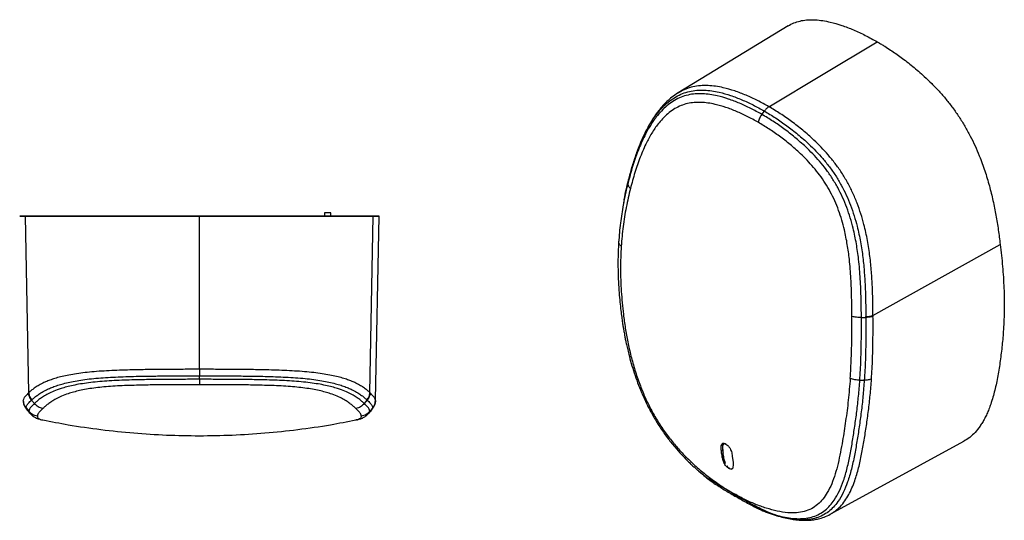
# Model space of a CAD drawing. Header units: millimetres. Extents: x 52 to 179, y 105 to 265.
# Tile 4 of 4: x 52 to 179, y 200 to 265. Entities that reach past the tile are written whole.
import ezdxf

# ---------------------------------------------------------------- set-up
doc = ezdxf.new("R2010")
doc.units = ezdxf.units.MM

msp = doc.modelspace()

# ---------------------------------------------------------------- linework, layer by layer
at = {"color": 7, "linetype": 'Continuous', "lineweight": 25}
for p, q in [((150.8703, 263.8064), (136.6644, 255.154)), ((130.197, 243.5436), (130.2535, 243.8577)), ((130.275, 243.9428), (130.2536, 243.8577)), ((130.2536, 243.8577), (130.269, 243.8884)), ((130.2672, 243.9168), (130.2608, 243.8911)), ((130.3138, 244.0204), (130.2904, 243.9736)), ((129.5903, 240.7801), (129.5756, 240.6853)), ((129.5982, 240.7742), (129.5837, 240.6847)), ((129.653, 241.117), (129.5895, 240.7751)), ((51.8714, 239.237), (51.6281, 239.2324)), ((52.6057, 239.237), (52.3685, 239.2324)), ((52.8014, 216.4294), (52.3685, 239.2324)), ((67.632, 239.237), (67.832, 239.237)), ((67.885, 239.237), (67.832, 239.237)), ((74.8322, 239.237), (74.8321, 239.2324)), ((90.999, 239.6489), (90.999, 239.237)), ((91.799, 239.6489), (90.999, 239.6489)), ((91.799, 239.237), (91.799, 239.6489)), ((96.8627, 216.4294), (97.2956, 239.2324)), ((97.0583, 239.237), (97.2961, 239.2324)), ((97.5777, 215.4539), (98.0342, 239.2321)), ((98.0347, 239.2324), (97.7924, 239.237)), ((129.0489, 236.6019), (128.9922, 236.0239)), ((161.8327, 226.3993), (178.2629, 235.5844)), ((161.8334, 226.3018), (161.8327, 226.3993)), ((160.3327, 226.1468), (160.9077, 226.1614)), ((160.9077, 226.1614), (160.9071, 226.2593)), ((160.1339, 218.0462), (160.7093, 218.0436)), ((52.8014, 216.4294), (52.7859, 216.4148)), ((96.8782, 216.4149), (96.8627, 216.4294)), ((53.5231, 215.0295), (53.1562, 215.4762)), ((53.1719, 215.4909), (53.1563, 215.4763)), ((96.1412, 215.0297), (96.5078, 215.4762)), ((96.5078, 215.4762), (96.4922, 215.4909)), ((97.5775, 215.4447), (97.5748, 215.454)), ((52.4463, 214.4859), (52.8116, 214.0371)), ((52.5143, 214.2994), (52.5204, 214.2888)), ((52.8921, 213.8396), (52.9656, 213.7765)), ((96.6986, 213.7766), (96.772, 213.8397)), ((96.8525, 214.0372), (97.2177, 214.4858)), ((97.1443, 214.2947), (97.1386, 214.29)), ((97.1434, 214.2885), (97.1495, 214.2992)), ((54.5228, 212.9323), (54.6354, 212.9145)), ((95.1413, 212.9323), (95.0287, 212.9145)), ((142.4031, 209.8601), (142.3064, 209.7919)), ((142.4761, 209.9117), (142.4111, 209.684)), ((142.6656, 209.8718), (142.5491, 209.8046)), ((156.3024, 200.7327), (173.5661, 210.1647)), ((142.2411, 209.5638), (142.3064, 209.7919)), ((142.4111, 209.684), (142.2411, 209.5638)), ((142.3015, 208.502), (142.4713, 208.6246)), ((143.5808, 208.6638), (143.6651, 208.2587)), ((142.3338, 208.3036), (142.301, 208.5022)), ((142.5035, 208.4266), (142.3338, 208.3036)), ((142.3715, 208.1084), (142.3338, 208.3036)), ((142.4968, 208.1995), (142.3715, 208.1084)), ((142.4196, 207.8976), (142.3715, 208.1084)), ((142.5892, 208.0215), (142.4196, 207.8976)), ((142.6015, 207.7806), (142.4769, 207.6891)), ((142.5501, 207.4761), (142.4769, 207.6891)), ((142.5412, 208.2318), (142.5035, 208.4266)), ((142.7193, 207.6009), (142.5501, 207.4761)), ((142.7725, 207.3485), (142.6487, 207.2566)), ((143.6649, 208.2588), (143.7456, 207.6683)), ((143.7456, 207.6683), (143.7623, 207.479)), ((142.9515, 206.8495), (142.949, 206.852)), ((143.0743, 206.9411), (142.9516, 206.8497)), ((143.2149, 206.6461), (142.9516, 206.8497)), ((143.2149, 206.6461), (143.3376, 206.7374)), ((143.463, 206.5544), (143.2149, 206.6461)), ((143.463, 206.5544), (143.5858, 206.6458)), ((143.7772, 207.1152), (143.7479, 206.7858)), ((140.7679, 205.1238), (141.2992, 204.7385)), ((143.298, 203.6735), (141.0612, 205.0446)), ((143.3141, 203.664), (143.298, 203.6735)), ((143.3198, 203.6606), (143.3141, 203.664)), ((143.7548, 203.4074), (143.3198, 203.6606)), ((147.6569, 201.1575), (149.2034, 200.6438)), ((149.4233, 200.5439), (147.6569, 201.1575)), ((149.2034, 200.6438), (149.0846, 200.7085)), ((149.5205, 200.5163), (149.2035, 200.6439)), ((149.5215, 200.5158), (149.4233, 200.5439)), ((149.4526, 200.5431), (149.4233, 200.5439)), ((149.4233, 200.5439), (149.4843, 200.5345)), ((149.4493, 200.5375), (149.4793, 200.5255)), ((149.4805, 200.5245), (149.588, 200.4935))]:
    msp.add_line(p, q, dxfattribs=at)
at = {"color": 7, "linetype": 'Continuous', "lineweight": 25, "flags": 128}
for points in [[(148.3944, 253.3711), (155.3866, 257.5626), (162.3788, 261.7541)], [(147.4806, 252.3772), (147.6414, 252.594), (147.8021, 252.8108)], [(74.8319, 219.4556), (74.832, 229.344), (74.8321, 239.2324)], [(74.8318, 218.1634), (74.8319, 218.3907), (74.832, 218.618)]]:
    msp.add_lwpolyline(points, dxfattribs=at)
at = {"color": 7, "linetype": 'Continuous', "lineweight": 25}
for points, knots in [([(150.8766, 263.796), (150.9353, 263.836), (151.2227, 264.0321), (151.8019, 264.2728), (152.6107, 264.5064), (153.4772, 264.6125), (154.39, 264.6062), (155.3381, 264.5005), (156.4709, 264.2765), (157.7932, 263.8942), (159.308, 263.3144), (160.8397, 262.6102), (161.8665, 262.039), (162.3788, 261.7541)], [0, 0, 0, 0, 0.02083845, 0.10206623, 0.1827431, 0.26339408, 0.34483154, 0.42685562, 0.50857374, 0.63088321, 0.75356968, 0.87705671, 1, 1, 1, 1]), ([(162.3788, 261.754), (162.3965, 261.744), (162.4279, 261.726), (162.4842, 261.6929), (162.567, 261.6449), (162.7151, 261.5578), (162.9796, 261.3996), (163.453, 261.1095), (164.299, 260.5656), (165.5105, 259.7233), (166.9645, 258.5993), (168.2867, 257.4553), (169.4196, 256.3714), (170.3676, 255.3824), (171.2806, 254.3351), (172.146, 253.2279), (172.9589, 252.0626), (173.7127, 250.8471), (174.4011, 249.5958), (175.0203, 248.3218), (175.6659, 246.8158), (176.2966, 245.084), (176.8762, 243.1464), (177.3429, 241.2319), (177.7185, 239.3362), (178.0242, 237.4519), (178.1831, 236.2086), (178.2629, 235.5844)], [0, 0, 0, 0, 0.00217818, 0.00388984, 0.00694712, 0.01240876, 0.0221692, 0.03962494, 0.07089285, 0.12680807, 0.18993332, 0.25286461, 0.29491065, 0.3371141, 0.37901568, 0.42051262, 0.46202292, 0.50381666, 0.54536387, 0.58663123, 0.62800045, 0.69030183, 0.75203899, 0.81356899, 0.87528677, 0.93739468, 1, 1, 1, 1]), ([(148.3944, 253.371), (147.9041, 253.6437), (146.9233, 254.1892), (145.4482, 254.8664), (143.9685, 255.4298), (142.6524, 255.8035), (141.5027, 256.0203), (140.5165, 256.1177), (139.5344, 256.1064), (138.5701, 255.9647), (137.6504, 255.6663), (137.0112, 255.3843), (136.6982, 255.1673), (136.6552, 255.1375)], [0, 0, 0, 0, 0.11935579, 0.23879414, 0.35914732, 0.4811667, 0.56314346, 0.64585913, 0.73035211, 0.81634772, 0.90173356, 0.98652371, 1, 1, 1, 1]), ([(147.4807, 252.3772), (147.0022, 252.6437), (146.0453, 253.1766), (144.6062, 253.8369), (143.1648, 254.3867), (141.8849, 254.751), (140.7693, 254.9625), (139.8156, 255.0566), (138.8675, 255.0469), (137.9381, 254.9063), (137.0437, 254.6249), (136.1949, 254.2074), (135.4017, 253.6638), (134.6704, 253.0095), (133.8932, 252.1432), (133.1027, 251.0278), (132.2493, 249.5019), (131.4657, 247.7024), (130.7576, 245.6538), (130.3835, 244.2456), (130.1971, 243.5436)], [0, 0, 0, 0, 0.0614794, 0.12294273, 0.18481673, 0.24736754, 0.28919718, 0.33132645, 0.37414715, 0.41748364, 0.46059666, 0.50365118, 0.54693308, 0.58958748, 0.63174927, 0.6945954, 0.75696438, 0.83869374, 0.91958169, 1, 1, 1, 1]), ([(130.275, 243.9428), (130.4148, 244.4734), (130.6953, 245.5381), (131.1966, 247.1039), (131.7753, 248.6361), (132.4499, 250.1124), (133.2338, 251.4995), (134.0385, 252.6189), (134.8298, 253.4879), (135.573, 254.1411), (136.375, 254.6805), (137.2292, 255.0936), (138.1312, 255.3733), (139.0705, 255.5132), (140.03, 255.5234), (140.9959, 255.4284), (142.1268, 255.2154), (143.4245, 254.8472), (144.8863, 254.2908), (146.3457, 253.6209), (147.3166, 253.0809), (147.8021, 252.8108)], [0, 0, 0, 0, 0.05998946, 0.1203763, 0.18129439, 0.24307763, 0.30546535, 0.36813861, 0.41045628, 0.45342153, 0.49632926, 0.53906601, 0.58205806, 0.62542921, 0.66822121, 0.71037595, 0.75229566, 0.81492585, 0.87685776, 0.93842604, 1, 1, 1, 1]), ([(136.6624, 255.1527), (136.3872, 254.9707), (135.8717, 254.6298), (135.2362, 254.0683), (134.743, 253.566), (134.3258, 253.0858), (133.9177, 252.5663), (133.512, 251.987), (133.1819, 251.4611), (132.9545, 251.0715), (132.7829, 250.7641), (132.59, 250.4025), (132.3468, 249.9181), (132.0256, 249.2276), (131.6346, 248.2962), (131.1895, 247.0875), (130.7257, 245.6432), (130.4464, 244.5884), (130.2976, 244.0263)], [0, 0, 0, 0, 0.07891333, 0.14783555, 0.20461767, 0.24861784, 0.29809142, 0.35989952, 0.41301108, 0.44041354, 0.4625843, 0.49305698, 0.53443561, 0.58646498, 0.66603743, 0.76159206, 0.87296535, 1, 1, 1, 1]), ([(146.9902, 251.362), (146.5257, 251.6207), (145.5974, 252.1376), (144.2031, 252.7773), (142.811, 253.3079), (141.5803, 253.6574), (140.5144, 253.8583), (139.6121, 253.9457), (138.7238, 253.9341), (137.8599, 253.7993), (137.0313, 253.5333), (136.2445, 253.1403), (135.5062, 252.628), (134.8219, 252.0098), (134.0879, 251.1855), (133.3347, 250.1169), (132.5135, 248.6435), (131.7519, 246.891), (131.0572, 244.8802), (130.6885, 243.4928), (130.5038, 242.7978)], [0, 0, 0, 0, 0.06245989, 0.12483604, 0.18740868, 0.25031678, 0.29209014, 0.33381199, 0.37572954, 0.41767545, 0.45927012, 0.50091328, 0.54286905, 0.58450907, 0.6259701, 0.68837681, 0.75095553, 0.83386584, 0.91678189, 1, 1, 1, 1]), ([(148.3944, 253.371), (148.2889, 253.2984), (148.0779, 253.153), (147.894, 252.9249), (147.8021, 252.8108)], [0, 0, 0, 0, 0.4999222, 1, 1, 1, 1]), ([(161.8327, 226.3993), (161.8268, 227.0117), (161.8151, 228.2428), (161.7571, 230.1297), (161.6435, 232.0661), (161.4481, 234.056), (161.1407, 236.0918), (160.7423, 237.9277), (160.2798, 239.5443), (159.7931, 240.9314), (159.2135, 242.2931), (158.5443, 243.61), (157.7869, 244.8696), (156.9521, 246.0519), (156.0638, 247.1424), (155.146, 248.1442), (154.0534, 249.2218), (152.7789, 250.3437), (151.3255, 251.4736), (149.8637, 252.4918), (148.8841, 253.078), (148.3944, 253.371)], [0, 0, 0, 0, 0.05885571, 0.11830735, 0.17851767, 0.23986131, 0.30210406, 0.36497459, 0.40763232, 0.45110142, 0.49465158, 0.53808548, 0.58182451, 0.62587591, 0.66915767, 0.71152895, 0.75352168, 0.81602631, 0.87767743, 0.93885988, 1, 1, 1, 1]), ([(147.4807, 252.3772), (147.3741, 252.2159), (147.1609, 251.8933), (147.0472, 251.5393), (146.9903, 251.3622)], [0, 0, 0, 0, 0.49980463, 1, 1, 1, 1]), ([(160.3324, 226.1468), (160.3252, 226.9606), (160.3109, 228.593), (160.2131, 231.1068), (160.0171, 233.4719), (159.7046, 235.6708), (159.3377, 237.4545), (158.9109, 239.0158), (158.4608, 240.3521), (157.9203, 241.6656), (157.2897, 242.9371), (156.5738, 244.1481), (155.7812, 245.2828), (154.9315, 246.3303), (154.0487, 247.2965), (152.9917, 248.3391), (151.7545, 249.4279), (150.3397, 250.5269), (148.9146, 251.5201), (147.9587, 252.0915), (147.4807, 252.3772)], [0, 0, 0, 0, 0.08041849, 0.16130658, 0.24303604, 0.30540506, 0.36825119, 0.41041296, 0.45306735, 0.49634919, 0.53940362, 0.58251656, 0.62585299, 0.66867354, 0.71080274, 0.75263236, 0.81518316, 0.87705715, 0.93852052, 1, 1, 1, 1]), ([(147.8021, 252.8108), (148.287, 252.5207), (149.2566, 251.9404), (150.7024, 250.9332), (152.1372, 249.8174), (153.3921, 248.7121), (154.4639, 247.6535), (155.3592, 246.6741), (156.2205, 245.6127), (157.0251, 244.4661), (157.7521, 243.246), (158.3932, 241.9697), (158.948, 240.6471), (159.414, 239.2958), (159.858, 237.7137), (160.2414, 235.9084), (160.5375, 233.8978), (160.726, 231.9233), (160.8354, 229.9938), (160.8908, 228.1066), (160.9016, 226.8737), (160.9071, 226.2593)], [0, 0, 0, 0, 0.06157399, 0.12314227, 0.18507414, 0.24770431, 0.28962401, 0.33177873, 0.37457066, 0.41794182, 0.46093387, 0.50367063, 0.54657834, 0.58954359, 0.63186129, 0.69453456, 0.75692228, 0.81870556, 0.87962366, 0.94001052, 1, 1, 1, 1]), ([(159.104, 226.2874), (159.0985, 227.0921), (159.0876, 228.6987), (159.0009, 231.1605), (158.8225, 233.4557), (158.5364, 235.5684), (158.2005, 237.2657), (157.8105, 238.7389), (157.4009, 239.9886), (156.9091, 241.2111), (156.3345, 242.3899), (155.6799, 243.5122), (154.9495, 244.5674), (154.1573, 245.549), (153.3245, 246.4634), (152.3164, 247.4598), (151.1278, 248.5068), (149.7622, 249.5683), (148.3816, 250.5305), (147.4542, 251.0848), (146.9903, 251.3622)], [0, 0, 0, 0, 0.08321769, 0.16613344, 0.24904358, 0.31162227, 0.37402905, 0.41549019, 0.45713036, 0.49908633, 0.5407297, 0.5823246, 0.62427072, 0.66618841, 0.70791031, 0.74968368, 0.81259172, 0.87516425, 0.93754026, 1, 1, 1, 1]), ([(130.197, 243.5436), (129.9942, 242.7363), (129.7649, 241.8238), (129.6154, 240.8827), (129.5982, 240.7742)], [0, 0, 0, 0, 0.88468519, 1, 1, 1, 1]), ([(130.2593, 243.869), (130.1262, 243.3219), (129.9106, 242.4347), (129.7243, 241.4812), (129.6529, 241.1158)], [0, 0, 0, 0, 0.61672032, 1, 1, 1, 1]), ([(129.6943, 241.3218), (129.6988, 241.3501), (129.8373, 242.2124), (130.0489, 243.0488), (130.2536, 243.8577)], [0, 0, 0, 0, 0.03279998, 1, 1, 1, 1]), ([(130.5037, 242.798), (130.3997, 242.9272), (130.196, 243.1804), (130.1967, 243.4242), (130.197, 243.5436)], [0, 0, 0, 0, 0.51058817, 1, 1, 1, 1]), ([(130.5037, 242.798), (130.3139, 241.993), (129.9343, 240.3827), (129.5275, 237.9082), (129.3828, 236.2128), (129.3104, 235.3648)], [0, 0, 0, 0, 0.33313091, 0.66643201, 1, 1, 1, 1]), ([(129.5756, 240.6853), (129.4434, 239.9117), (129.1734, 238.3316), (129.0456, 236.7027), (128.9804, 235.8713)], [0, 0, 0, 0, 0.48956647, 1, 1, 1, 1]), ([(51.6456, 239.2324), (51.652, 239.2324), (51.6665, 239.2324), (51.9174, 239.2324), (52.2179, 239.2324), (52.3685, 239.2324)], [0, 0, 0, 0, 0.28531346, 0.6417696, 1, 1, 1, 1]), ([(51.874, 239.237), (51.906, 239.237), (51.9638, 239.237), (52.2506, 239.237), (52.4575, 239.237), (52.6043, 239.237), (52.6047, 239.237)], [0, 0, 0, 0, 0.38223445, 0.68972143, 0.99923891, 1, 1, 1, 1]), ([(52.6057, 239.2369), (52.4551, 239.2369), (52.1548, 239.2369), (51.9057, 239.2369), (51.8921, 239.2369), (51.8861, 239.2369)], [0, 0, 0, 0, 0.359520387, 0.716950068, 1, 1, 1, 1]), ([(52.3685, 239.2324), (52.4813, 239.2324), (52.706, 239.2324), (53.1383, 239.2324), (53.6696, 239.2324), (54.256, 239.2324), (54.8715, 239.2324), (55.4789, 239.2324), (56.1717, 239.2324), (56.9543, 239.2324), (57.8299, 239.2324), (58.8035, 239.2324), (59.8695, 239.2324), (61.0191, 239.2324), (62.243, 239.2324), (63.5342, 239.2324), (64.875, 239.2324), (66.477, 239.2324), (68.347, 239.2324), (70.4894, 239.2324), (72.6554, 239.2324), (74.1076, 239.2324), (74.8321, 239.2324)], [0, 0, 0, 0, 0.06260454, 0.12471167, 0.18642867, 0.24795791, 0.28906316, 0.33043447, 0.3720208, 0.41338949, 0.45465634, 0.49620306, 0.53799627, 0.57950603, 0.62100247, 0.66290357, 0.70510649, 0.74715199, 0.8100825, 0.87320699, 0.93674338, 1, 1, 1, 1]), ([(74.8323, 239.237), (74.113, 239.237), (72.6715, 239.237), (70.5218, 239.237), (68.3971, 239.237), (66.544, 239.237), (64.9582, 239.237), (63.6334, 239.237), (62.3594, 239.237), (61.1535, 239.237), (60.0215, 239.237), (58.9718, 239.237), (58.0126, 239.237), (57.1492, 239.237), (56.3768, 239.237), (55.6923, 239.237), (55.0913, 239.237), (54.4816, 239.237), (53.8997, 239.237), (53.372, 239.237), (52.9418, 239.237), (52.7181, 239.237), (52.6057, 239.237)], [0, 0, 0, 0, 0.06343076, 0.1271223, 0.19036251, 0.25334611, 0.29537303, 0.33750159, 0.37924844, 0.42053119, 0.46180287, 0.50337274, 0.54470076, 0.58579843, 0.62703319, 0.66854086, 0.70988199, 0.75100827, 0.81265133, 0.87458629, 0.9370002, 1, 1, 1, 1]), ([(74.8321, 239.2324), (74.8571, 239.2324), (74.9016, 239.2324), (74.9812, 239.2324), (75.0983, 239.2324), (75.3076, 239.2324), (75.6818, 239.2324), (76.3512, 239.2324), (77.5476, 239.2324), (79.261, 239.2324), (81.3172, 239.2324), (83.1872, 239.2324), (84.7892, 239.2324), (86.1299, 239.2324), (87.4211, 239.2324), (88.645, 239.2324), (89.7946, 239.2324), (90.8606, 239.2324), (91.8342, 239.2324), (92.7098, 239.2324), (93.4924, 239.2324), (94.1851, 239.2324), (94.7926, 239.2324), (95.408, 239.2324), (95.9945, 239.2324), (96.5257, 239.2324), (96.9581, 239.2324), (97.1828, 239.2324), (97.2956, 239.2324)], [0, 0, 0, 0, 0.00217812, 0.00388974, 0.00694694, 0.01240844, 0.02216862, 0.03962391, 0.07089102, 0.12680479, 0.1899284, 0.25285807, 0.29490302, 0.33710538, 0.37900587, 0.42050174, 0.46201096, 0.50380362, 0.54534976, 0.58661605, 0.62798419, 0.66956997, 0.71094071, 0.75204541, 0.81357382, 0.87529, 0.9373963, 1, 1, 1, 1]), ([(97.0583, 239.237), (96.9469, 239.237), (96.7239, 239.237), (96.2942, 239.237), (95.7622, 239.237), (95.1725, 239.237), (94.5524, 239.237), (93.9432, 239.237), (93.2493, 239.237), (92.4645, 239.237), (91.5854, 239.237), (90.611, 239.237), (89.5473, 239.237), (88.4001, 239.237), (87.181, 239.237), (85.9036, 239.237), (84.5849, 239.237), (82.9299, 239.237), (80.9244, 239.237), (78.6632, 239.237), (76.8687, 239.237), (75.7284, 239.237), (75.2264, 239.237), (75.0056, 239.237), (74.9084, 239.237), (74.8617, 239.237), (74.8412, 239.237), (74.8322, 239.237)], [0, 0, 0, 0, 0.06250564, 0.12501353, 0.18752227, 0.25002122, 0.29170042, 0.33336007, 0.37504664, 0.41670511, 0.45838259, 0.500039, 0.54172278, 0.58337103, 0.62504408, 0.66671078, 0.70837298, 0.75003883, 0.8200225, 0.89000999, 0.95160423, 0.97870953, 0.99063614, 0.99588386, 0.99819274, 0.99920796, 1, 1, 1, 1]), ([(95.3196, 239.237), (95.5772, 239.237), (96.0924, 239.237), (96.6354, 239.237), (97.0692, 239.237), (97.4148, 239.237), (97.6933, 239.237), (97.754, 239.237), (97.7875, 239.237)], [0, 0, 0, 0, 0.160438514, 0.320863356, 0.481348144, 0.641778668, 0.80223487, 1, 1, 1, 1]), ([(97.7772, 239.237), (97.7717, 239.237), (97.759, 239.237), (97.5096, 239.237), (97.2088, 239.237), (97.0583, 239.237)], [0, 0, 0, 0, 0.28208812, 0.64103699, 1, 1, 1, 1]), ([(97.2961, 239.2324), (97.4465, 239.2324), (97.7471, 239.2324), (97.9977, 239.2324), (98.0112, 239.2324), (98.0171, 239.2324)], [0, 0, 0, 0, 0.3592315, 0.71844912, 1, 1, 1, 1]), ([(128.9834, 235.9182), (128.9507, 235.2926), (128.8883, 234.0984), (128.8911, 232.367), (128.9443, 230.8), (129.034, 229.4019), (129.142, 228.1763), (129.2558, 227.1229), (129.3674, 226.2395), (129.4691, 225.5261), (129.5566, 224.9666), (129.6266, 224.5482), (129.6903, 224.1852), (129.7596, 223.8074), (129.8503, 223.3399), (129.9663, 222.7799), (130.1122, 222.126), (130.3208, 221.2654), (130.6071, 220.2064), (130.9851, 218.9792), (131.4248, 217.7261), (131.9598, 216.3808), (132.61, 214.9533), (133.3966, 213.4607), (134.2763, 212.0141), (135.2237, 210.6606), (136.1753, 209.47), (136.9655, 208.5838), (137.5704, 207.9508), (138.0065, 207.5143), (138.3974, 207.1375), (138.7585, 206.8012), (139.0778, 206.5114), (139.283, 206.3332), (139.3716, 206.2563)], [0, 0, 0, 0, 0.06244039, 0.11917362, 0.17020707, 0.21550512, 0.25509426, 0.2891119, 0.31762452, 0.34061306, 0.35804586, 0.37159135, 0.38089722, 0.39292551, 0.40783854, 0.42566245, 0.44643425, 0.47016191, 0.5074542, 0.54667062, 0.58597292, 0.62553777, 0.67362761, 0.72153326, 0.76976624, 0.81793004, 0.86341847, 0.90304593, 0.92407162, 0.94292036, 0.95963406, 0.97426622, 0.98889424, 1, 1, 1, 1]), ([(129.3104, 235.3647), (129.2022, 235.4732), (128.9902, 235.6854), (128.9915, 235.9127), (128.9922, 236.0239)], [0, 0, 0, 0, 0.51072118, 1, 1, 1, 1]), ([(129.3104, 235.3647), (129.267, 234.401), (129.1801, 232.4736), (129.2995, 229.5213), (129.5345, 226.9546), (129.8324, 224.7787), (130.1508, 222.9854), (130.5578, 221.1762), (131.0666, 219.3528), (131.6575, 217.6197), (132.3211, 215.9893), (133.0418, 214.4747), (133.8637, 212.9928), (134.7803, 211.5716), (135.7791, 210.2372), (136.9076, 208.9245), (138.1556, 207.6509), (139.5143, 206.4292), (140.8998, 205.328), (142.3091, 204.3283), (143.2629, 203.7549), (143.7404, 203.4677)], [0, 0, 0, 0, 0.08346432, 0.16691749, 0.25017576, 0.3000942, 0.35006221, 0.40022203, 0.45027063, 0.50020803, 0.5420512, 0.58373916, 0.62528723, 0.66718985, 0.70877108, 0.7503717, 0.80053602, 0.85030697, 0.90002282, 0.94994806, 1, 1, 1, 1]), ([(178.2633, 235.5842), (178.3704, 234.6332), (178.5847, 232.7312), (178.7629, 229.9416), (178.8064, 227.2228), (178.7109, 224.7655), (178.5206, 222.5515), (178.2753, 220.557), (177.9699, 218.6081), (177.5875, 216.7181), (177.2255, 215.5526), (177.0445, 214.9698)], [0, 0, 0, 0, 0.12500271, 0.25000059, 0.37499834, 0.49999476, 0.6000002, 0.69999466, 0.80001387, 0.90000345, 1, 1, 1, 1]), ([(160.9071, 226.2593), (161.0809, 226.2681), (161.4238, 226.2855), (161.6976, 226.3617), (161.8327, 226.3993)], [0, 0, 0, 0, 0.50688737, 1, 1, 1, 1]), ([(158.894, 218.2866), (158.9457, 219.1465), (159.049, 220.8658), (159.1065, 223.5419), (159.1048, 225.3723), (159.104, 226.2873)], [0, 0, 0, 0, 0.33356794, 0.66686903, 1, 1, 1, 1]), ([(160.3324, 226.1468), (160.1192, 226.1503), (159.6836, 226.1576), (159.2999, 226.2435), (159.104, 226.2873)], [0, 0, 0, 0, 0.48941224, 1, 1, 1, 1]), ([(160.1339, 218.0462), (160.1848, 218.9195), (160.2865, 220.6634), (160.3397, 223.3729), (160.3348, 225.2236), (160.3324, 226.1468)], [0, 0, 0, 0, 0.33449867, 0.66801098, 1, 1, 1, 1]), ([(160.9077, 226.1614), (160.9101, 225.2359), (160.915, 223.381), (160.8627, 220.6656), (160.7608, 218.9183), (160.7098, 218.0436)], [0, 0, 0, 0, 0.332085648, 0.665617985, 1, 1, 1, 1]), ([(161.8334, 226.3018), (161.6984, 226.2641), (161.4245, 226.1876), (161.0816, 226.1702), (160.9077, 226.1614)], [0, 0, 0, 0, 0.49293556, 1, 1, 1, 1]), ([(161.6418, 218.2073), (161.6921, 219.0806), (161.7925, 220.8241), (161.8426, 223.5316), (161.8364, 225.3803), (161.8333, 226.3018)], [0, 0, 0, 0, 0.33479663, 0.66842654, 1, 1, 1, 1]), ([(74.8321, 219.4554), (74.1392, 219.455), (72.753, 219.4541), (70.6762, 219.4447), (68.6022, 219.4262), (66.7704, 219.3967), (65.1848, 219.3563), (63.8386, 219.308), (62.5158, 219.2415), (61.2444, 219.1507), (60.0555, 219.033), (58.9654, 218.8893), (57.979, 218.7226), (57.1031, 218.535), (56.3379, 218.3323), (55.6749, 218.1193), (55.101, 217.8995), (54.5248, 217.6401), (53.9828, 217.3433), (53.4981, 217.0192), (53.1075, 216.7105), (52.9031, 216.5228), (52.8014, 216.4294)], [0, 0, 0, 0, 0.06113866, 0.12231961, 0.18396918, 0.24647223, 0.28846391, 0.33083408, 0.37411466, 0.41816494, 0.46190288, 0.50533569, 0.54888474, 0.59235278, 0.63500948, 0.67703427, 0.71868647, 0.76014431, 0.8214865, 0.88169541, 0.94114566, 1, 1, 1, 1]), ([(74.8321, 219.4555), (74.8321, 219.3063), (74.832, 219.0079), (74.832, 218.7479), (74.832, 218.6179)], [0, 0, 0, 0, 0.4999222, 1, 1, 1, 1]), ([(96.8627, 216.4295), (96.761, 216.5229), (96.5566, 216.7106), (96.1659, 217.0193), (95.6812, 217.3434), (95.1393, 217.6401), (94.5631, 217.8996), (93.9892, 218.1194), (93.3262, 218.3324), (92.561, 218.5351), (91.6851, 218.7226), (90.6988, 218.8894), (89.6086, 219.0331), (88.4197, 219.1508), (87.1484, 219.2415), (85.8256, 219.3081), (84.4793, 219.3564), (82.8938, 219.3968), (81.062, 219.4262), (78.988, 219.4448), (76.9112, 219.4542), (75.525, 219.455), (74.8321, 219.4555)], [0, 0, 0, 0, 0.05885427, 0.11830445, 0.17851329, 0.23985542, 0.28131323, 0.32296542, 0.36499018, 0.40764686, 0.4511149, 0.49466399, 0.53809682, 0.58183478, 0.62588509, 0.66916579, 0.71153603, 0.75352773, 0.81603083, 0.87768043, 0.93886138, 1, 1, 1, 1]), ([(53.1719, 215.491), (53.2746, 215.586), (53.4806, 215.7767), (53.8742, 216.092), (54.3608, 216.4237), (54.9025, 216.7289), (55.476, 216.9968), (56.0443, 217.224), (56.6977, 217.4449), (57.4483, 217.656), (58.3034, 217.8519), (59.2628, 218.0268), (60.3201, 218.1774), (61.472, 218.3012), (62.7051, 218.3965), (63.9926, 218.4659), (65.3086, 218.5159), (66.8662, 218.5576), (68.6712, 218.5879), (70.7193, 218.607), (72.7736, 218.6166), (74.1458, 218.6175), (74.832, 218.6179)], [0, 0, 0, 0, 0.05998798, 0.12037333, 0.18128992, 0.24307165, 0.2846599, 0.32630196, 0.36815417, 0.4104708, 0.45343499, 0.49634166, 0.53907737, 0.58206835, 0.62543844, 0.66822938, 0.71038309, 0.75230176, 0.81493041, 0.87686079, 0.93842755, 1, 1, 1, 1]), ([(74.8319, 218.1635), (74.1555, 218.1631), (72.803, 218.1624), (70.7777, 218.1525), (68.7581, 218.1337), (66.9782, 218.1035), (65.4419, 218.0621), (64.1433, 218.0119), (62.8721, 217.9423), (61.6545, 217.8456), (60.5158, 217.7193), (59.4698, 217.565), (58.5267, 217.3864), (57.6914, 217.1875), (56.84, 216.9398), (56.0215, 216.6401), (55.2783, 216.2954), (54.6854, 215.9538), (54.2122, 215.6252), (53.8267, 215.3125), (53.6242, 215.1237), (53.5231, 215.0295)], [0, 0, 0, 0, 0.06147822, 0.12294037, 0.18481318, 0.24736279, 0.28919162, 0.33132008, 0.37413996, 0.41747561, 0.4605878, 0.5036415, 0.54692257, 0.58957615, 0.63173712, 0.69458205, 0.75694983, 0.81835574, 0.87920975, 0.93972056, 1, 1, 1, 1]), ([(74.832, 217.4697), (74.1755, 217.4693), (72.8633, 217.4686), (70.9012, 217.4589), (68.9512, 217.4402), (67.2405, 217.4105), (65.774, 217.3696), (64.5471, 217.3204), (63.3588, 217.2524), (62.2314, 217.1581), (61.1827, 217.035), (60.22, 216.885), (59.3503, 216.7106), (58.5767, 216.5164), (57.7819, 216.2731), (57.0118, 215.978), (56.307, 215.6376), (55.7394, 215.299), (55.2822, 214.9721), (54.9068, 214.66), (54.7082, 214.4719), (54.6088, 214.3777)], [0, 0, 0, 0, 0.06245869, 0.12483364, 0.18740508, 0.25031197, 0.29208453, 0.33380557, 0.37572232, 0.41766742, 0.45926129, 0.50090365, 0.54285861, 0.58449783, 0.62595806, 0.68836357, 0.75094109, 0.81314811, 0.87529525, 0.93755121, 1, 1, 1, 1]), ([(96.1409, 215.0295), (96.0398, 215.1237), (95.8373, 215.3124), (95.4518, 215.6251), (94.9786, 215.9538), (94.3857, 216.2954), (93.6425, 216.6401), (92.824, 216.9397), (91.9726, 217.1875), (91.1373, 217.3863), (90.1942, 217.565), (89.1481, 217.7193), (88.0094, 217.8455), (86.7918, 217.9422), (85.5206, 218.0119), (84.222, 218.062), (82.6857, 218.1035), (80.9058, 218.1336), (78.8862, 218.1525), (76.8609, 218.1623), (75.5083, 218.163), (74.8319, 218.1634)], [0, 0, 0, 0, 0.06027957, 0.12079051, 0.18164461, 0.24305059, 0.30541841, 0.36826333, 0.4104243, 0.45307786, 0.49635887, 0.53941248, 0.58252459, 0.62586018, 0.66867991, 0.7108083, 0.75263711, 0.81518671, 0.87705951, 0.9385217, 1, 1, 1, 1]), ([(74.8319, 218.1634), (74.832, 218.0127), (74.832, 217.7111), (74.832, 217.5502), (74.832, 217.4698)], [0, 0, 0, 0, 0.49980463, 1, 1, 1, 1]), ([(74.832, 218.6179), (75.5181, 218.6175), (76.8903, 218.6166), (78.9446, 218.607), (80.9928, 218.5879), (82.7977, 218.5576), (84.3553, 218.5159), (85.6713, 218.4659), (86.9589, 218.3965), (88.192, 218.3012), (89.3439, 218.1774), (90.4012, 218.0268), (91.3606, 217.8519), (92.2157, 217.656), (92.9663, 217.4449), (93.6197, 217.224), (94.188, 216.9968), (94.7615, 216.7289), (95.3033, 216.4237), (95.7898, 216.092), (96.1834, 215.7766), (96.3895, 215.586), (96.4922, 215.491)], [0, 0, 0, 0, 0.06157247, 0.12313923, 0.18506958, 0.24769821, 0.28961688, 0.33177056, 0.37456143, 0.41793152, 0.46092252, 0.50365822, 0.54656487, 0.58952907, 0.63184573, 0.67369795, 0.71534001, 0.75692827, 0.81871002, 0.87962663, 0.940012, 1, 1, 1, 1]), ([(95.0554, 214.3777), (94.956, 214.4719), (94.7575, 214.6601), (94.382, 214.9722), (93.9248, 215.299), (93.3572, 215.6376), (92.6524, 215.978), (91.8823, 216.2732), (91.0875, 216.5164), (90.3139, 216.7107), (89.4441, 216.885), (88.4814, 217.0351), (87.4327, 217.1581), (86.3053, 217.2525), (85.1171, 217.3204), (83.8901, 217.3696), (82.4236, 217.4105), (80.7129, 217.4403), (78.7629, 217.4589), (76.8007, 217.4687), (75.4886, 217.4694), (74.832, 217.4698)], [0, 0, 0, 0, 0.06244846, 0.12470416, 0.18685111, 0.24905802, 0.31163551, 0.37404109, 0.41550143, 0.4571408, 0.49909596, 0.54073853, 0.58233263, 0.62427794, 0.66619483, 0.70791593, 0.74968849, 0.81259533, 0.87516665, 0.93754146, 1, 1, 1, 1]), ([(158.894, 218.2865), (158.8161, 217.3427), (158.6601, 215.4551), (158.3047, 212.7769), (157.9594, 210.5452), (157.6376, 208.7271), (157.3326, 207.2936), (156.9655, 205.9314), (156.5148, 204.6618), (155.9866, 203.5748), (155.3787, 202.6785), (154.6996, 201.9719), (153.9011, 201.4255), (152.9838, 201.0629), (151.9584, 200.897), (150.7799, 200.9161), (149.4705, 201.1189), (148.0515, 201.5007), (146.6186, 202.0266), (145.1779, 202.6722), (144.22, 203.2023), (143.7405, 203.4677)], [0, 0, 0, 0, 0.08346421, 0.16691727, 0.25017541, 0.30009378, 0.35006175, 0.40022154, 0.45027014, 0.50020757, 0.54205077, 0.5837388, 0.62528696, 0.66718968, 0.70877101, 0.75037169, 0.80053605, 0.85030701, 0.90002286, 0.94994808, 1, 1, 1, 1]), ([(149.2035, 200.6438), (149.5453, 200.5547), (150.2339, 200.3752), (151.2505, 200.2125), (152.2494, 200.1442), (153.2103, 200.2018), (154.1109, 200.4032), (154.9298, 200.7516), (155.656, 201.2351), (156.2889, 201.837), (156.923, 202.6545), (157.5167, 203.7243), (158.0681, 205.1264), (158.5186, 206.7062), (158.8899, 208.4462), (159.2004, 210.2488), (159.4879, 212.102), (159.7494, 214.0147), (159.9744, 215.9903), (160.0807, 217.3605), (160.1339, 218.0462)], [0, 0, 0, 0, 0.04170399, 0.08402102, 0.12675122, 0.16986135, 0.21348178, 0.25730098, 0.30055805, 0.34355173, 0.38646698, 0.44979041, 0.51228698, 0.58322114, 0.65317999, 0.72243927, 0.79142709, 0.86074714, 0.9303054, 1, 1, 1, 1]), ([(160.7096, 218.0436), (160.6558, 217.3472), (160.5483, 215.9558), (160.3184, 213.951), (160.052, 212.0102), (159.7593, 210.13), (159.4415, 208.3022), (159.0586, 206.5405), (158.5918, 204.9445), (158.0194, 203.5324), (157.403, 202.4598), (156.7464, 201.6448), (156.0932, 201.0482), (155.3466, 200.5725), (154.5081, 200.2335), (153.5902, 200.041), (152.6126, 199.9931), (151.5984, 200.0688), (150.5663, 200.2391), (149.8674, 200.4243), (149.5204, 200.5162)], [0, 0, 0, 0, 0.06973382, 0.13932874, 0.20867702, 0.27771189, 0.34704417, 0.41709667, 0.48809195, 0.55064408, 0.61401775, 0.65693576, 0.69988551, 0.74310289, 0.78685956, 0.83036086, 0.8733789, 0.91603809, 0.95832239, 1, 1, 1, 1]), ([(156.2968, 200.7425), (156.517, 200.8704), (156.9978, 201.1499), (157.6288, 201.7386), (158.2121, 202.4525), (158.7074, 203.2549), (159.1279, 204.1225), (159.5694, 205.2606), (159.9931, 206.7046), (160.3782, 208.4738), (160.696, 210.3022), (160.9877, 212.1795), (161.2531, 214.1167), (161.482, 216.1199), (161.5886, 217.5109), (161.642, 218.2074)], [0, 0, 0, 0, 0.05025778, 0.10975883, 0.16900311, 0.22731363, 0.28472173, 0.34157559, 0.43807225, 0.53283905, 0.62621744, 0.71895828, 0.8122316, 0.90597134, 1, 1, 1, 1]), ([(160.1339, 218.0462), (159.9186, 218.0589), (159.4787, 218.0848), (159.0917, 218.2183), (158.894, 218.2865)], [0, 0, 0, 0, 0.48927508, 1, 1, 1, 1]), ([(161.6418, 218.2073), (161.5066, 218.1592), (161.2322, 218.0616), (160.8855, 218.0497), (160.7096, 218.0436)], [0, 0, 0, 0, 0.49262193, 1, 1, 1, 1]), ([(52.7859, 216.4148), (52.6507, 216.2839), (52.3794, 216.0212), (52.1314, 215.7033), (52.1025, 215.5341), (52.0882, 215.4503)], [0, 0, 0, 0, 0.33393651, 0.66994408, 1, 1, 1, 1]), ([(53.1563, 215.4763), (53.0548, 215.6207), (52.8546, 215.9054), (52.8086, 216.2466), (52.7859, 216.4148)], [0, 0, 0, 0, 0.50705226, 1, 1, 1, 1]), ([(52.8014, 216.4294), (52.8014, 216.429), (52.8016, 216.4258), (52.8021, 216.4147), (52.8046, 216.3738), (52.8112, 216.3074), (52.8217, 216.2408), (52.8461, 216.1167), (52.9205, 215.8536), (53.0721, 215.6349), (53.1719, 215.4909)], [0, 0, 0, 0, 0.00108043, 0.00952592, 0.0329638, 0.12200015, 0.20609519, 0.2312209, 0.49409332, 1, 1, 1, 1]), ([(96.4922, 215.4909), (96.5937, 215.6353), (96.7939, 215.92), (96.8399, 216.2612), (96.8627, 216.4294)], [0, 0, 0, 0, 0.50688737, 1, 1, 1, 1]), ([(96.8782, 216.4149), (96.8555, 216.2467), (96.8095, 215.9054), (96.6093, 215.6206), (96.5078, 215.4762)], [0, 0, 0, 0, 0.49293556, 1, 1, 1, 1]), ([(97.5748, 215.454), (97.5606, 215.5367), (97.5318, 215.7048), (97.2846, 216.0214), (97.0133, 216.284), (96.8781, 216.4149)], [0, 0, 0, 0, 0.327005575, 0.664543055, 1, 1, 1, 1]), ([(52.446, 214.4863), (52.3444, 214.6334), (52.1441, 214.9232), (52.1056, 215.2727), (52.0866, 215.4448)], [0, 0, 0, 0, 0.50737859, 1, 1, 1, 1]), ([(52.0872, 215.4217), (52.1121, 215.2185), (52.162, 214.8108), (52.3899, 214.4817), (52.5043, 214.3167)], [0, 0, 0, 0, 0.49859243, 1, 1, 1, 1]), ([(52.4461, 214.4862), (52.4615, 214.5738), (52.4923, 214.7487), (52.7454, 215.0758), (53.0195, 215.343), (53.1562, 215.4763)], [0, 0, 0, 0, 0.33438206, 0.66791441, 1, 1, 1, 1]), ([(53.5231, 215.0295), (53.3862, 214.896), (53.1119, 214.6285), (52.859, 214.3005), (52.8274, 214.125), (52.8115, 214.0371)], [0, 0, 0, 0, 0.331989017, 0.66550133, 1, 1, 1, 1]), ([(54.6085, 214.3777), (54.3965, 214.4427), (53.9812, 214.57), (53.6736, 214.8785), (53.5231, 215.0295)], [0, 0, 0, 0, 0.51058817, 1, 1, 1, 1]), ([(96.141, 215.0295), (95.9904, 214.8785), (95.6829, 214.57), (95.2675, 214.4427), (95.0555, 214.3777)], [0, 0, 0, 0, 0.48941224, 1, 1, 1, 1]), ([(96.8525, 214.0371), (96.8367, 214.125), (96.805, 214.3005), (96.5522, 214.6285), (96.2778, 214.896), (96.141, 215.0295)], [0, 0, 0, 0, 0.33449867, 0.66801098, 1, 1, 1, 1]), ([(96.5078, 215.4762), (96.6445, 215.3429), (96.9186, 215.0757), (97.1717, 214.7486), (97.2025, 214.5737), (97.2179, 214.4861)], [0, 0, 0, 0, 0.332085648, 0.665617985, 1, 1, 1, 1]), ([(97.1596, 214.3166), (97.2741, 214.4811), (97.5005, 214.8065), (97.5516, 215.2182), (97.5769, 215.4217)], [0, 0, 0, 0, 0.50567773, 1, 1, 1, 1]), ([(97.5775, 215.4447), (97.5585, 215.2726), (97.5199, 214.923), (97.3195, 214.6331), (97.2179, 214.486)], [0, 0, 0, 0, 0.49262193, 1, 1, 1, 1]), ([(177.0439, 214.9695), (176.9647, 214.7484), (176.8088, 214.3124), (176.5475, 213.6981), (176.2704, 213.1253), (175.9753, 212.5962), (175.5758, 211.9741), (175.0425, 211.3057), (174.3483, 210.6444), (173.8231, 210.3232), (173.5655, 210.1656)], [0, 0, 0, 0, 0.10594837, 0.20888883, 0.30896683, 0.40634062, 0.50118199, 0.67316154, 0.83967831, 1, 1, 1, 1]), ([(52.5252, 214.2903), (52.5195, 214.2949), (52.4544, 214.3474), (52.45, 214.42), (52.446, 214.4863)], [0, 0, 0, 0, 0.08774571, 1, 1, 1, 1]), ([(52.5176, 214.2923), (52.579, 214.2167), (52.7019, 214.0652), (52.8264, 213.9118), (52.8887, 213.835)], [0, 0, 0, 0, 0.49928308, 1, 1, 1, 1]), ([(53.9133, 213.3854), (53.697, 213.4486), (53.2734, 213.5724), (52.9633, 213.8844), (52.8116, 214.037)], [0, 0, 0, 0, 0.51072118, 1, 1, 1, 1]), ([(52.8116, 214.037), (52.8159, 213.9715), (52.8206, 213.8982), (52.8853, 213.8452), (52.8921, 213.8396)], [0, 0, 0, 0, 0.894954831, 1, 1, 1, 1]), ([(52.952, 213.7727), (53.0626, 213.6618), (53.3012, 213.4226), (53.6957, 213.1955), (54.1195, 213.0202), (54.392, 212.9577), (54.536, 212.9246)], [0, 0, 0, 0, 0.20227091, 0.43630569, 0.70213686, 1, 1, 1, 1]), ([(54.6085, 214.3777), (54.4737, 214.2441), (54.2041, 213.9769), (53.9571, 213.6486), (53.9279, 213.4732), (53.9132, 213.3855)], [0, 0, 0, 0, 0.33313091, 0.66643201, 1, 1, 1, 1]), ([(95.7508, 213.3855), (95.7361, 213.4732), (95.7069, 213.6486), (95.4599, 213.9769), (95.1902, 214.2441), (95.0555, 214.3777)], [0, 0, 0, 0, 0.33356794, 0.66686903, 1, 1, 1, 1]), ([(95.1282, 212.9246), (95.2722, 212.9577), (95.5447, 213.0203), (95.9685, 213.1955), (96.363, 213.4227), (96.6015, 213.6619), (96.7121, 213.7728)], [0, 0, 0, 0, 0.29786401, 0.5636955, 0.79773, 1, 1, 1, 1]), ([(96.8525, 214.0371), (96.7008, 213.8844), (96.3907, 213.5724), (95.9671, 213.4487), (95.7508, 213.3854)], [0, 0, 0, 0, 0.48927508, 1, 1, 1, 1]), ([(96.772, 213.8397), (96.7788, 213.8453), (96.8435, 213.8984), (96.8483, 213.9716), (96.8525, 214.0371)], [0, 0, 0, 0, 0.10504247, 1, 1, 1, 1]), ([(96.7754, 213.8351), (96.8376, 213.9117), (96.9618, 214.0648), (97.0845, 214.216), (97.1457, 214.2914)], [0, 0, 0, 0, 0.50072164, 1, 1, 1, 1]), ([(97.2179, 214.486), (97.2144, 214.4196), (97.2106, 214.3489), (97.148, 214.2978), (97.1443, 214.2947)], [0, 0, 0, 0, 0.94014849, 1, 1, 1, 1]), ([(53.9133, 213.3854), (53.9273, 213.3196), (53.9552, 213.188), (54.154, 213.0447), (54.3484, 212.9579), (54.4985, 212.9359), (54.5228, 212.9323)], [0, 0, 0, 0, 0.31324106, 0.62651624, 0.93950321, 1, 1, 1, 1]), ([(54.6368, 212.922), (55.7209, 212.7084), (58.205, 212.2188), (62.1178, 211.6577), (66.3553, 211.2075), (70.5938, 210.9411), (74.832, 210.8516), (79.0702, 210.9411), (83.3087, 211.2075), (87.5462, 211.6577), (91.4591, 212.2188), (93.9431, 212.7084), (95.0273, 212.9221)], [0, 0, 0, 0, 0.08151996, 0.18679143, 0.29150516, 0.39584547, 0.49999859, 0.6041517, 0.708492, 0.81320573, 0.9184772, 1, 1, 1, 1]), ([(95.7508, 213.3854), (95.7369, 213.3196), (95.709, 213.188), (95.5101, 213.0447), (95.3157, 212.9579), (95.1656, 212.9359), (95.1413, 212.9323)], [0, 0, 0, 0, 0.31325685, 0.6265478, 0.93955048, 1, 1, 1, 1]), ([(142.3064, 209.7919), (142.3307, 209.8247), (142.3793, 209.8903), (142.5064, 209.9126), (142.6555, 209.8851), (142.7651, 209.8278), (142.8199, 209.7992)], [0, 0, 0, 0, 0.24990747, 0.49987758, 0.74993894, 1, 1, 1, 1]), ([(142.8504, 209.7762), (142.8226, 209.7903), (142.757, 209.8235), (142.666, 209.8329), (142.5769, 209.8247), (142.5202, 209.788), (142.4848, 209.7459), (142.4413, 209.6714), (142.4064, 209.531), (142.3887, 209.2449), (142.4091, 208.908), (142.4536, 208.5317), (142.5064, 208.2042), (142.5722, 207.8966), (142.6408, 207.63), (142.7026, 207.4711), (142.7296, 207.4017)], [0, 0, 0, 0, 0.03061686, 0.07204113, 0.11361281, 0.15415044, 0.17465243, 0.19636986, 0.27840943, 0.35770273, 0.52515536, 0.63467736, 0.74450585, 0.85420085, 0.93634738, 1, 1, 1, 1]), ([(142.4018, 209.8587), (142.4023, 209.8592), (142.4132, 209.8681), (142.4225, 209.8778), (142.4314, 209.8871)], [0, 0, 0, 0, 0.05184902, 1, 1, 1, 1]), ([(142.3015, 208.502), (142.2748, 208.6924), (142.2227, 209.0651), (142.2351, 209.4), (142.2411, 209.5638)], [0, 0, 0, 0, 0.51077092, 1, 1, 1, 1]), ([(142.4111, 209.684), (142.4051, 209.5169), (142.3931, 209.1825), (142.4451, 208.8107), (142.471, 208.6247)], [0, 0, 0, 0, 0.49977233, 1, 1, 1, 1]), ([(142.8199, 209.7992), (142.9102, 209.7387), (143.0457, 209.6478), (143.2168, 209.4658), (143.2881, 209.3618), (143.3237, 209.3097)], [0, 0, 0, 0, 0.49928147, 0.74933023, 1, 1, 1, 1]), ([(143.3237, 209.3097), (143.382, 209.1997), (143.4987, 208.9793), (143.5534, 208.7691), (143.5808, 208.6638)], [0, 0, 0, 0, 0.49905649, 1, 1, 1, 1]), ([(142.4769, 207.6891), (142.4763, 207.6909), (142.4752, 207.6944), (142.4734, 207.7009), (142.4704, 207.7105), (142.4654, 207.7278), (142.4562, 207.759), (142.4401, 207.8173), (142.4277, 207.8659), (142.4196, 207.8976)], [0, 0, 0, 0, 0.02535217, 0.05074467, 0.09103139, 0.16360034, 0.29575512, 0.53950078, 1, 1, 1, 1]), ([(142.6487, 207.2566), (142.6311, 207.2918), (142.5944, 207.3653), (142.5653, 207.4381), (142.5501, 207.4761)], [0, 0, 0, 0, 0.47813026, 1, 1, 1, 1]), ([(143.7623, 207.4789), (143.7621, 207.4788), (143.762, 207.4787), (143.7618, 207.4785), (143.7617, 207.4784), (143.7617, 207.4783), (143.7617, 207.4781), (143.7618, 207.4777), (143.7623, 207.4776), (143.7626, 207.4771), (143.7626, 207.4766), (143.7623, 207.475), (143.763, 207.472), (143.7632, 207.4647), (143.7645, 207.4509), (143.7662, 207.4232), (143.7698, 207.3695), (143.7754, 207.2628), (143.7765, 207.1745), (143.7772, 207.1152)], [0, 0, 0, 0, 0.0009917, 0.0013367, 0.00161339, 0.00185528, 0.00209682, 0.00265807, 0.00572019, 0.00697357, 0.00800262, 0.00991616, 0.0180211, 0.03421069, 0.06646106, 0.13047332, 0.25654059, 0.50087633, 1, 1, 1, 1]), ([(139.3806, 206.2659), (139.6021, 206.0798), (140.1085, 205.6545), (140.7182, 205.2642), (141.0613, 205.0446)], [0, 0, 0, 0, 0.437409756, 1, 1, 1, 1]), ([(139.3934, 206.2434), (139.6606, 206.0105), (140.1114, 205.6178), (140.5729, 205.2666), (140.7609, 205.1237)], [0, 0, 0, 0, 0.59280841, 1, 1, 1, 1]), ([(142.949, 206.852), (142.8904, 206.9132), (142.7733, 207.0356), (142.6902, 207.1829), (142.6487, 207.2566)], [0, 0, 0, 0, 0.49971838, 1, 1, 1, 1]), ([(143.7479, 206.7858), (143.7248, 206.7165), (143.6902, 206.6125), (143.5798, 206.5464), (143.5032, 206.5515), (143.4647, 206.554)], [0, 0, 0, 0, 0.49942229, 0.7489474, 1, 1, 1, 1]), ([(140.7622, 205.1164), (140.7584, 205.1172), (140.7539, 205.1182), (140.7564, 205.1181), (140.7569, 205.1181)], [0, 0, 0, 0, 0.81526524, 1, 1, 1, 1]), ([(141.0613, 205.0446), (140.9575, 205.0688), (140.8085, 205.1035), (140.7729, 205.1134), (140.7622, 205.1164)], [0, 0, 0, 0, 0.69650895, 1, 1, 1, 1]), ([(141.0613, 205.0446), (141.1066, 204.9474), (141.1662, 204.8196), (141.2804, 204.7649), (141.3076, 204.7518)], [0, 0, 0, 0, 0.76110558, 1, 1, 1, 1]), ([(141.2834, 204.7488), (141.7286, 204.4663), (142.6166, 203.903), (143.5459, 203.3624), (144.0092, 203.0928)], [0, 0, 0, 0, 0.50147664, 1, 1, 1, 1]), ([(143.7534, 203.4061), (143.7511, 203.4162), (143.7464, 203.4365), (143.7424, 203.4574), (143.7404, 203.4677)], [0, 0, 0, 0, 0.50064618, 1, 1, 1, 1]), ([(143.7537, 203.4047), (143.8246, 203.364), (143.9665, 203.2826), (144.1087, 203.2031), (144.1798, 203.1633)], [0, 0, 0, 0, 0.4999998, 1, 1, 1, 1]), ([(143.7548, 203.4074), (143.7986, 203.3136), (143.8619, 203.1783), (143.9814, 203.125), (144.0182, 203.1087)], [0, 0, 0, 0, 0.69289246, 1, 1, 1, 1]), ([(144.0092, 203.0928), (144.4824, 202.8216), (145.4164, 202.2863), (146.3894, 201.7748), (146.8694, 201.5224)], [0, 0, 0, 0, 0.50668026, 1, 1, 1, 1]), ([(144.1798, 203.1633), (144.5736, 202.9409), (145.3609, 202.496), (146.1778, 202.0688), (146.5861, 201.8552)], [0, 0, 0, 0, 0.500061, 1, 1, 1, 1]), ([(146.5861, 201.8552), (146.9809, 201.65), (147.7703, 201.2395), (148.6466, 200.8855), (149.0846, 200.7085)], [0, 0, 0, 0, 0.50010645, 1, 1, 1, 1]), ([(146.8601, 201.5472), (146.8172, 201.5654), (146.6941, 201.6174), (146.6287, 201.7614), (146.5861, 201.8552)], [0, 0, 0, 0, 0.34869131, 1, 1, 1, 1]), ([(146.5862, 201.8552), (146.76, 201.7214), (147.0209, 201.5205), (147.3911, 201.2787), (147.5684, 201.1979), (147.6569, 201.1575)], [0, 0, 0, 0, 0.49971564, 0.75012632, 1, 1, 1, 1]), ([(146.847, 201.5339), (146.9803, 201.466), (147.2428, 201.3321), (147.5245, 201.2135), (147.6632, 201.1551)], [0, 0, 0, 0, 0.50744852, 1, 1, 1, 1]), ([(147.7589, 201.1236), (147.9373, 201.0557), (148.4456, 200.8622), (149.0122, 200.6676), (149.4061, 200.5491), (149.4506, 200.5357)], [0, 0, 0, 0, 0.3240957, 0.92358777, 1, 1, 1, 1]), ([(149.6265, 200.49), (149.9142, 200.4108), (150.4943, 200.251), (151.2972, 200.0997), (151.9762, 200.0089), (152.4681, 199.97), (152.8158, 199.9563), (153.1048, 199.9536), (153.4055, 199.9601), (153.7785, 199.9829), (154.2535, 200.0379), (154.851, 200.1555), (155.5652, 200.3684), (156.0452, 200.6057), (156.3061, 200.7347)], [0, 0, 0, 0, 0.12348247, 0.2489155, 0.34861866, 0.42123627, 0.46644476, 0.50138933, 0.54461927, 0.59636235, 0.66438191, 0.75418257, 0.86641083, 1, 1, 1, 1])]:
    msp.add_open_spline(points, degree=3, knots=knots, dxfattribs=at)

doc.saveas('drawing.dxf')
